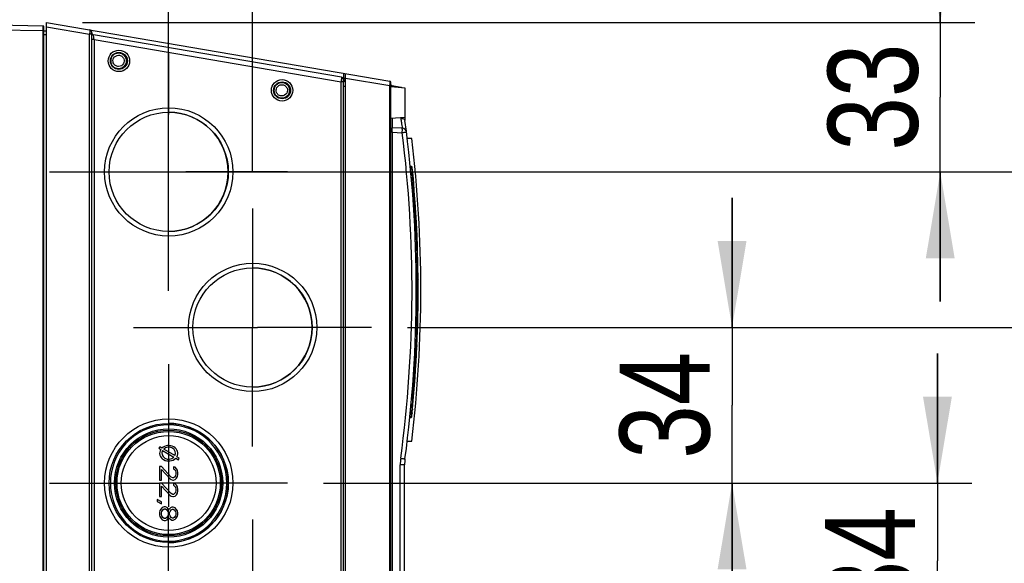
# Model space of a CAD drawing. Header units: inches. Extents: x 0 to 82.7, y 0 to 58.5.
# Tile 64 of 67: x 36 to 44.5, y 48.7 to 53.4. Entities that reach past the tile are written whole.
import ezdxf

# ---------------------------------------------------------------- set-up
doc = ezdxf.new("R2010")
doc.units = ezdxf.units.IN
doc.header["$LTSCALE"] = 4.547244
doc.header["$MEASUREMENT"] = 0
doc.linetypes.add('CENTER', pattern=[0.6, 0.375, -0.075, 0.075, -0.075])
doc.layers.get('0').update_dxf_attribs({"linetype": 'CONTINUOUS'})
doc.layers.add('DEFAULT_1', color=7, linetype='CENTER')
doc.styles.get("Standard").update_dxf_attribs({"font": 'txt', "width": 0.8})
doc.dimstyles.new('DIMSTYLE_1', dxfattribs={"dimtxt": 0.78125, "dimasz": 0.75, "dimexe": 0.18, "dimexo": 0.0625, "dimgap": 0.09, "dimtad": 1, "dimdec": 0, "dimzin": 4, "dimdsep": 46, "dimtxsty": 'STANDARD', "dimblk": '_FILLED', "dimblk1": '_FILLED', "dimblk2": '_FILLED', "dimcen": 0.09, "dimadec": 0, "dimazin": 0, "dimtfac": 1, "dimtdec": 0, "dimtofl": 0, "dimtmove": 0, "dimatfit": 3, "dimldrblk": '_FILLED', "dimfxl": 1, "dimtolj": 1, "dimtzin": 4, "dimarcsym": 0})

# ---------------------------------------------------------------- blocks, each defined once
blk = doc.blocks.new('_FILLED')
at = {"color": 0, "linetype": 'BYBLOCK'}
blk.add_solid([(0, 0), (-1, 0.167), (-1, -0.167)], dxfattribs=at)
blk = doc.blocks.new('*D15')
at = {"color": 7, "linetype": 'CONTINUOUS'}
for p, q in [((37.2451, 51.8914), (37.2451, 54.8977)), ((37.9734, 52.0732), (37.9734, 54.8977)), ((37.2451, 54.5977), (36.1201, 54.5977)), ((36.1201, 54.5977), (37.6092, 54.5977)), ((40.6522, 54.5977), (37.6092, 54.5977)), ((37.9734, 54.5977), (40.6522, 54.5977))]:
    blk.add_line(p, q, dxfattribs=at)
at = {"color": 7, "linetype": 'CONTINUOUS', "xscale": 0.75, "yscale": 0.75, "zscale": 0.75}
blk.add_blockref('_FILLED', (37.2451, 54.5977), dxfattribs=at)
at = {"color": 7, "linetype": 'CONTINUOUS', "xscale": 0.75, "yscale": 0.75, "zscale": 0.75, "rotation": 180}
blk.add_blockref('_FILLED', (37.9734, 54.5977), dxfattribs=at)
at = {"color": 7, "linetype": 'CONTINUOUS', "insert": (39.4022, 55.5743), "char_height": 0.78125, "width": 1.25, "attachment_point": 1, "line_spacing_factor": 0.9}
blk.add_mtext('18', dxfattribs=at)
blk = doc.blocks.new('*D16')
at = {"color": 7, "linetype": 'CONTINUOUS'}
for p, q in [((43.9464, 53.3782), (43.9464, 54.5032)), ((43.9464, 54.5032), (43.9464, 52.7286)), ((36.4966, 53.3782), (44.2464, 53.3782)), ((43.9464, 50.9539), (43.9464, 52.7286)), ((37.0576, 52.0789), (44.2464, 52.0789)), ((43.9464, 52.0789), (43.9464, 50.9539))]:
    blk.add_line(p, q, dxfattribs=at)
at = {"color": 7, "linetype": 'CONTINUOUS', "xscale": 0.75, "yscale": 0.75, "zscale": 0.75}
for p, rotation in [((43.9464, 53.3782), 270), ((43.9464, 52.0789), 90)]:
    blk.add_blockref('_FILLED', p, dxfattribs=dict(at, rotation=rotation))
at = {"color": 7, "linetype": 'CONTINUOUS', "insert": (42.9699, 52.7286), "char_height": 0.78125, "width": 1.25, "attachment_point": 2, "rotation": 90, "line_spacing_factor": 0.9}
blk.add_mtext('33', dxfattribs=at)
blk = doc.blocks.new('*D17')
at = {"color": 7, "linetype": 'CONTINUOUS'}
for p, q in [((45.9763, 52.0789), (45.9763, 53.2039)), ((45.9763, 53.2039), (45.9763, 51.4031)), ((37.0576, 52.0789), (46.2763, 52.0789)), ((45.9763, 49.6023), (45.9763, 51.4031)), ((39.3193, 50.7273), (46.2763, 50.7273)), ((45.9763, 50.7273), (45.9763, 49.6023))]:
    blk.add_line(p, q, dxfattribs=at)
at = {"color": 7, "linetype": 'CONTINUOUS', "xscale": 0.75, "yscale": 0.75, "zscale": 0.75}
for p, rotation in [((45.9763, 52.0789), 270), ((45.9763, 50.7273), 90)]:
    blk.add_blockref('_FILLED', p, dxfattribs=dict(at, rotation=rotation))
at = {"color": 7, "linetype": 'CONTINUOUS', "insert": (44.9997, 51.4031), "char_height": 0.78125, "width": 1.25, "attachment_point": 2, "rotation": 90, "line_spacing_factor": 0.9}
blk.add_mtext('34', dxfattribs=at)
blk = doc.blocks.new('*D18')
at = {"color": 7, "linetype": 'CONTINUOUS'}
for p, q in [((42.1384, 50.7273), (42.1384, 51.8523)), ((42.1384, 51.8523), (42.1384, 50.0514)), ((39.3193, 50.7273), (42.4384, 50.7273)), ((42.1384, 48.2506), (42.1384, 50.0514)), ((38.5913, 49.3756), (42.4384, 49.3756)), ((42.1384, 49.3756), (42.1384, 48.2506))]:
    blk.add_line(p, q, dxfattribs=at)
at = {"color": 7, "linetype": 'CONTINUOUS', "xscale": 0.75, "yscale": 0.75, "zscale": 0.75}
for p, rotation in [((42.1384, 50.7273), 270), ((42.1384, 49.3756), 90)]:
    blk.add_blockref('_FILLED', p, dxfattribs=dict(at, rotation=rotation))
at = {"color": 7, "linetype": 'CONTINUOUS', "insert": (41.1618, 50.0514), "char_height": 0.78125, "width": 1.25, "attachment_point": 2, "rotation": 90, "line_spacing_factor": 0.9}
blk.add_mtext('34', dxfattribs=at)
blk = doc.blocks.new('*D19')
at = {"color": 7, "linetype": 'CONTINUOUS'}
for p, q in [((43.9221, 49.3756), (43.9221, 50.5006)), ((43.9221, 50.5006), (43.9221, 48.6997)), ((38.5913, 49.3756), (44.2221, 49.3756)), ((43.9221, 46.8989), (43.9221, 48.6997)), ((39.3196, 48.0239), (44.2221, 48.0239)), ((43.9221, 48.0239), (43.9221, 46.8989))]:
    blk.add_line(p, q, dxfattribs=at)
at = {"color": 7, "linetype": 'CONTINUOUS', "xscale": 0.75, "yscale": 0.75, "zscale": 0.75}
for p, rotation in [((43.9221, 49.3756), 270), ((43.9221, 48.0239), 90)]:
    blk.add_blockref('_FILLED', p, dxfattribs=dict(at, rotation=rotation))
at = {"color": 7, "linetype": 'CONTINUOUS', "insert": (42.9455, 48.6997), "char_height": 0.78125, "width": 1.25, "attachment_point": 2, "rotation": 90, "line_spacing_factor": 0.9}
blk.add_mtext('34', dxfattribs=at)
blk = doc.blocks.new('*D20')
at = {"color": 7, "linetype": 'CONTINUOUS'}
for p, q in [((46.0337, 48.0239), (46.0337, 49.1489)), ((46.0337, 49.1489), (46.0337, 47.348)), ((39.3196, 48.0239), (46.3337, 48.0239)), ((46.0337, 45.5472), (46.0337, 47.348)), ((38.591, 46.6722), (46.3337, 46.6722)), ((46.0337, 46.6722), (46.0337, 45.5472))]:
    blk.add_line(p, q, dxfattribs=at)
at = {"color": 7, "linetype": 'CONTINUOUS', "xscale": 0.75, "yscale": 0.75, "zscale": 0.75}
for p, rotation in [((46.0337, 48.0239), 270), ((46.0337, 46.6722), 90)]:
    blk.add_blockref('_FILLED', p, dxfattribs=dict(at, rotation=rotation))
at = {"color": 7, "linetype": 'CONTINUOUS', "insert": (45.0571, 47.348), "char_height": 0.78125, "width": 1.25, "attachment_point": 2, "rotation": 90, "line_spacing_factor": 0.9}
blk.add_mtext('34', dxfattribs=at)

msp = doc.modelspace()

# ---------------------------------------------------------------- linework, layer by layer
at = {"color": 7, "linetype": 'CONTINUOUS'}
for p, q in [((36.1567, 53.3465), (34.3436, 53.3782)), ((36.1841, 43.8506), (36.1841, 53.3782)), ((36.1841, 53.3782), (39.1665, 52.8685)), ((34.3436, 53.3388), (36.1567, 53.3071)), ((36.1567, 53.3465), (36.1605, 53.3455)), ((36.1568, 53.3268), (36.1567, 53.3462)), ((36.1567, 53.3071), (36.1568, 53.3222)), ((36.1567, 43.9216), (36.1567, 53.3071)), ((36.1605, 53.3071), (36.1567, 53.3071)), ((36.1568, 53.3222), (36.1568, 53.3268)), ((36.1605, 43.8833), (36.1605, 53.3451)), ((36.1605, 53.3047), (36.1841, 53.3047)), ((36.1841, 53.3386), (36.5591, 53.2745)), ((36.5591, 43.9543), (36.5591, 53.2745)), ((36.5778, 53.2745), (36.5591, 53.2745)), ((36.5778, 43.9345), (36.5778, 53.2943)), ((36.1841, 53.27), (36.1605, 53.27)), ((36.5974, 53.2283), (36.5778, 53.2283)), ((38.7465, 52.9009), (36.5942, 53.2687)), ((36.5957, 53.2487), (36.5942, 53.2684)), ((36.5965, 53.2389), (36.5957, 53.2487)), ((36.5974, 53.2283), (36.5965, 53.2389)), ((36.5974, 53.2283), (36.5974, 44.0005)), ((36.5974, 53.2283), (38.7434, 52.8616)), ((38.7658, 52.8951), (38.7658, 52.937)), ((38.7826, 44.2946), (38.7826, 52.9341)), ((38.7438, 52.8667), (38.7434, 52.8616)), ((38.7434, 44.3672), (38.7434, 52.8616)), ((38.7629, 52.8616), (38.7434, 52.8616)), ((38.7658, 52.8951), (38.7554, 52.8969)), ((38.7619, 52.8777), (38.7788, 52.8749)), ((38.7629, 44.3472), (38.7629, 52.8815)), ((38.7657, 52.865), (38.7629, 52.8655)), ((38.7691, 52.8943), (38.7658, 52.8951)), ((38.7678, 52.8807), (38.7668, 52.883)), ((38.769, 52.8788), (38.7678, 52.8807)), ((38.7791, 52.8917), (38.7691, 52.8943)), ((38.7793, 52.8609), (38.7793, 52.8623)), ((38.7826, 52.8945), (39.1651, 52.8292)), ((39.1763, 44.3719), (39.1763, 52.8569)), ((38.7824, 52.8222), (38.7629, 52.8222)), ((39.1651, 44.3996), (39.1651, 52.8292)), ((39.1763, 52.8292), (39.1651, 52.8292)), ((39.2983, 52.8065), (39.1763, 52.8171)), ((39.1862, 52.8163), (39.186, 52.8255)), ((39.2616, 52.8129), (39.1861, 52.8258)), ((39.2983, 52.5522), (39.2983, 52.8065)), ((39.2983, 52.5522), (39.1763, 52.5415)), ((39.1875, 52.5425), (39.1875, 52.4634)), ((39.1875, 52.4229), (39.1763, 52.4229)), ((39.2742, 52.4577), (39.1875, 52.4622)), ((39.1875, 52.4229), (39.1875, 44.8059)), ((39.1875, 52.4229), (39.2742, 52.4184)), ((39.357, 52.3703), (39.3177, 52.3703)), ((37.2451, 52.0584), (37.2451, 52.2856)), ((37.2451, 52.0789), (37.395, 52.0789)), ((39.3538, 52.1256), (39.3437, 52.1293)), ((39.3462, 52.1056), (39.3561, 52.102)), ((39.3543, 52.1249), (39.3538, 52.1256)), ((39.3548, 52.1233), (39.3543, 52.1249)), ((39.3561, 52.102), (39.3585, 52.0744)), ((39.3607, 52.0491), (39.362, 52.0339)), ((39.3648, 51.9991), (39.3664, 51.9799)), ((39.377, 51.8344), (39.3783, 51.8144)), ((39.3783, 51.8144), (39.3796, 51.7952)), ((39.3796, 51.7952), (39.3807, 51.7772)), ((39.3826, 51.7453), (39.3834, 51.7317)), ((39.3771, 51.6892), (39.3857, 51.6924)), ((39.3851, 51.7025), (39.3857, 51.6924)), ((39.3869, 51.6933), (39.3874, 51.6839)), ((39.3874, 51.6839), (39.3883, 51.6679)), ((39.3883, 51.6679), (39.3903, 51.6278)), ((39.3903, 51.6278), (39.3915, 51.6045)), ((39.3915, 51.6045), (39.3916, 51.6023)), ((39.3916, 51.6023), (39.3917, 51.6001)), ((39.3917, 51.6001), (39.3926, 51.5812)), ((39.3926, 51.5812), (39.3927, 51.5794)), ((39.3934, 51.576), (39.3927, 51.5794)), ((39.394, 51.5721), (39.3934, 51.576)), ((39.3846, 51.547), (39.3944, 51.5434)), ((39.3944, 51.5434), (39.3948, 51.5333)), ((39.396, 51.5039), (39.3965, 51.4903)), ((39.3965, 51.4903), (39.397, 51.4751)), ((39.3982, 51.4403), (39.3988, 51.4211)), ((39.3988, 51.4211), (39.3994, 51.4012)), ((39.3994, 51.4012), (39.4, 51.3807)), ((39.4, 51.3807), (39.4006, 51.3597)), ((39.4006, 51.3597), (39.4011, 51.3384)), ((39.4011, 51.3384), (39.4016, 51.3172)), ((39.4016, 51.3172), (39.402, 51.2962)), ((39.402, 51.2962), (39.4025, 51.2757)), ((39.4025, 51.2757), (39.4028, 51.2558)), ((39.4028, 51.2558), (39.4031, 51.2366)), ((39.4031, 51.2366), (39.4034, 51.2185)), ((39.3957, 51.1305), (39.4044, 51.1337)), ((39.4034, 51.2185), (39.4036, 51.2019)), ((39.4036, 51.2019), (39.4038, 51.1867)), ((39.4038, 51.1867), (39.404, 51.1731)), ((39.404, 51.1731), (39.4042, 51.1516)), ((39.4042, 51.1516), (39.4043, 51.1349)), ((39.4043, 51.1349), (39.4044, 51.1337)), ((39.395, 50.9804), (39.4044, 50.977)), ((39.4044, 50.977), (39.4042, 50.9591)), ((39.4034, 50.892), (39.4031, 50.874)), ((39.4036, 50.9087), (39.4034, 50.892)), ((39.4038, 50.9239), (39.4036, 50.9087)), ((39.404, 50.9375), (39.4038, 50.9239)), ((39.4041, 50.9493), (39.404, 50.9375)), ((39.4042, 50.9591), (39.4041, 50.9493)), ((39.4016, 50.7936), (39.4011, 50.7723)), ((39.402, 50.8145), (39.4016, 50.7936)), ((39.4025, 50.835), (39.402, 50.8145)), ((39.4028, 50.8549), (39.4025, 50.835)), ((39.4031, 50.874), (39.4028, 50.8549)), ((37.9734, 50.6689), (37.9734, 50.7273)), ((37.9734, 50.7273), (38.0178, 50.7273)), ((39.3994, 50.7097), (39.3988, 50.6898)), ((39.4, 50.7302), (39.3994, 50.7097)), ((39.4006, 50.7511), (39.4, 50.7302)), ((39.4011, 50.7723), (39.4006, 50.7511)), ((39.3965, 50.6206), (39.396, 50.607)), ((39.397, 50.6358), (39.3965, 50.6206)), ((39.3976, 50.6525), (39.397, 50.6358)), ((39.3982, 50.6706), (39.3976, 50.6525)), ((39.3988, 50.6898), (39.3982, 50.6706)), ((39.385, 50.5638), (39.3944, 50.5672)), ((39.3946, 50.5717), (39.3944, 50.5672)), ((39.3948, 50.5773), (39.3946, 50.5717)), ((39.3839, 50.531), (39.39, 50.5312)), ((39.3891, 50.4567), (39.3868, 50.4173)), ((39.39, 50.5312), (39.3927, 50.5313)), ((39.3927, 50.5313), (39.3926, 50.5295)), ((39.3771, 50.4214), (39.3857, 50.4183)), ((39.3834, 50.379), (39.3826, 50.3654)), ((39.3857, 50.4183), (39.3851, 50.4082)), ((39.3783, 50.2966), (39.377, 50.2767)), ((39.3585, 50.036), (39.3561, 50.0086)), ((39.3619, 50.0764), (39.3606, 50.0612)), ((39.3633, 50.093), (39.3619, 50.0764)), ((39.3395, 49.9419), (39.35, 49.9457)), ((39.3421, 49.9714), (39.3498, 49.9735)), ((39.3545, 50.0059), (39.3451, 50.0033)), ((39.3452, 50.0047), (39.3561, 50.0086)), ((39.3498, 49.9735), (39.3528, 49.9743)), ((39.3528, 49.9743), (39.35, 49.9461)), ((39.3548, 50.0088), (39.3545, 50.0059)), ((39.3605, 49.984), (39.36, 49.9812)), ((37.1677, 49.6907), (37.1598, 49.6771)), ((37.1878, 49.6791), (37.1677, 49.6907)), ((39.3177, 49.7404), (39.357, 49.7404)), ((37.1598, 49.6771), (37.1773, 49.6669)), ((37.1935, 49.6576), (37.2911, 49.601)), ((37.3005, 49.6137), (37.2028, 49.6703)), ((37.3378, 49.5921), (37.3165, 49.6044)), ((37.1838, 49.5196), (37.167, 49.5196)), ((37.167, 49.5196), (37.167, 49.4015)), ((37.2675, 49.4277), (37.1838, 49.5196)), ((37.2453, 49.5619), (37.2453, 49.1689)), ((37.2876, 49.5163), (37.2876, 49.4999)), ((37.301, 49.513), (37.2876, 49.5163)), ((37.3144, 49.4999), (37.301, 49.513)), ((37.307, 49.5917), (37.3301, 49.5784)), ((37.3301, 49.5784), (37.3378, 49.5921)), ((39.2944, 49.5327), (39.2571, 49.5327)), ((39.2571, 44.8095), (39.2571, 49.5327)), ((39.2944, 44.6769), (39.2944, 49.5327)), ((37.1838, 49.4015), (37.1838, 49.4933)), ((37.1838, 49.4933), (37.2575, 49.4113)), ((37.2809, 49.4212), (37.2675, 49.4277)), ((37.2876, 49.4999), (37.2977, 49.4933)), ((37.2977, 49.4277), (37.2876, 49.4212)), ((37.2977, 49.4933), (37.3044, 49.4835)), ((37.3044, 49.4376), (37.2977, 49.4277)), ((37.3044, 49.4835), (37.3077, 49.4671)), ((37.3077, 49.454), (37.3044, 49.4376)), ((37.3077, 49.4671), (37.3077, 49.454)), ((37.3211, 49.4868), (37.3144, 49.4999)), ((37.3144, 49.4179), (37.3211, 49.431)), ((37.3245, 49.4638), (37.3211, 49.4868)), ((37.3211, 49.431), (37.3245, 49.4507)), ((37.3245, 49.4507), (37.3245, 49.4638)), ((37.167, 49.4015), (37.1838, 49.4015)), ((37.1838, 49.3752), (37.167, 49.3752)), ((37.167, 49.3752), (37.167, 49.2571)), ((37.3147, 49.3756), (37.1838, 49.3752)), ((37.2675, 49.2834), (37.1838, 49.3752)), ((37.1838, 49.2571), (37.1838, 49.349)), ((37.1838, 49.349), (37.2575, 49.267)), ((37.2575, 49.4113), (37.2675, 49.4048)), ((37.2675, 49.4048), (37.2809, 49.4015)), ((37.2876, 49.4212), (37.2809, 49.4212)), ((37.2809, 49.4015), (37.2876, 49.4015)), ((37.2876, 49.4015), (37.301, 49.4048)), ((37.2876, 49.372), (37.2876, 49.3556)), ((37.301, 49.3687), (37.2876, 49.372)), ((37.2876, 49.3556), (37.2977, 49.349)), ((37.2977, 49.349), (37.3044, 49.3391)), ((37.301, 49.4048), (37.3144, 49.4179)), ((37.3144, 49.3556), (37.301, 49.3687)), ((37.3044, 49.3391), (37.3077, 49.3227)), ((37.3211, 49.3424), (37.3144, 49.3556)), ((37.3245, 49.3195), (37.3211, 49.3424)), ((37.167, 49.2571), (37.1838, 49.2571)), ((37.2575, 49.267), (37.2675, 49.2604)), ((37.2809, 49.2768), (37.2675, 49.2834)), ((37.2675, 49.2604), (37.2809, 49.2571)), ((37.2876, 49.2768), (37.2809, 49.2768)), ((37.2809, 49.2571), (37.2876, 49.2571)), ((37.2977, 49.2834), (37.2876, 49.2768)), ((37.2876, 49.2571), (37.301, 49.2604)), ((37.3044, 49.2932), (37.2977, 49.2834)), ((37.301, 49.2604), (37.3144, 49.2735)), ((37.3077, 49.3096), (37.3044, 49.2932)), ((37.3077, 49.3227), (37.3077, 49.3096)), ((37.3144, 49.2735), (37.3211, 49.2867)), ((37.3211, 49.2867), (37.3245, 49.3063)), ((37.3245, 49.3063), (37.3245, 49.3195)), ((37.1469, 49.2309), (37.1469, 49.2145)), ((37.1838, 49.2112), (37.1469, 49.2309)), ((37.1469, 49.2145), (37.1838, 49.1948)), ((37.1838, 49.1948), (37.1838, 49.2112)), ((37.2072, 49.1685), (37.1905, 49.162)), ((37.2173, 49.1685), (37.2072, 49.1685)), ((37.234, 49.162), (37.2173, 49.1685)), ((37.1704, 49.1357), (37.167, 49.1193)), ((37.167, 49.1193), (37.167, 49.0996)), ((37.167, 49.0996), (37.1704, 49.0832)), ((37.1804, 49.1521), (37.1704, 49.1357)), ((37.1704, 49.0832), (37.1804, 49.0668)), ((37.1905, 49.162), (37.1804, 49.1521)), ((37.1838, 49.1161), (37.1871, 49.1292)), ((37.1838, 49.1029), (37.1838, 49.1161)), ((37.1871, 49.0898), (37.1838, 49.1029)), ((37.1871, 49.1292), (37.1938, 49.1423)), ((37.1938, 49.0767), (37.1871, 49.0898)), ((37.1938, 49.1423), (37.2072, 49.1521)), ((37.2072, 49.1521), (37.2173, 49.1521)), ((37.2173, 49.1521), (37.2307, 49.1423)), ((37.2307, 49.1423), (37.2374, 49.1292)), ((37.2374, 49.0898), (37.2307, 49.0767)), ((37.2441, 49.1489), (37.234, 49.162)), ((37.2374, 49.1292), (37.2407, 49.1161)), ((37.2407, 49.1029), (37.2374, 49.0898)), ((37.2407, 49.1161), (37.2407, 49.1029)), ((37.2474, 49.1423), (37.2441, 49.1489)), ((37.2508, 49.1489), (37.2474, 49.1423)), ((37.2608, 49.1587), (37.2508, 49.1489)), ((37.2541, 49.1161), (37.2575, 49.1292)), ((37.2541, 49.1029), (37.2541, 49.1161)), ((37.2575, 49.0898), (37.2541, 49.1029)), ((37.2575, 49.1292), (37.2675, 49.1423)), ((37.2675, 49.0767), (37.2575, 49.0898)), ((37.2742, 49.1653), (37.2608, 49.1587)), ((37.2675, 49.1423), (37.2776, 49.1489)), ((37.2843, 49.1653), (37.2742, 49.1653)), ((37.2776, 49.1489), (37.2843, 49.1489)), ((37.301, 49.1587), (37.2843, 49.1653)), ((37.2843, 49.1489), (37.2943, 49.1423)), ((37.2943, 49.1423), (37.3044, 49.1292)), ((37.3044, 49.0898), (37.2943, 49.0767)), ((37.3111, 49.1489), (37.301, 49.1587)), ((37.3044, 49.1292), (37.3077, 49.1161)), ((37.3077, 49.1029), (37.3044, 49.0898)), ((37.3077, 49.1161), (37.3077, 49.1029)), ((37.3211, 49.1325), (37.3111, 49.1489)), ((37.3111, 49.0701), (37.3211, 49.0865)), ((37.3245, 49.1161), (37.3211, 49.1325)), ((37.3211, 49.0865), (37.3245, 49.1029)), ((37.3245, 49.1029), (37.3245, 49.1161)), ((37.1804, 49.0668), (37.1905, 49.057)), ((37.1905, 49.057), (37.2072, 49.0504)), ((37.2072, 49.0668), (37.1938, 49.0767)), ((37.2173, 49.0668), (37.2072, 49.0668)), ((37.2072, 49.0504), (37.2173, 49.0504)), ((37.2307, 49.0767), (37.2173, 49.0668)), ((37.2173, 49.0504), (37.234, 49.057)), ((37.234, 49.057), (37.2441, 49.0701)), ((37.2441, 49.0701), (37.2474, 49.0767)), ((37.2474, 49.0767), (37.2508, 49.0701)), ((37.2508, 49.0701), (37.2608, 49.0603)), ((37.2608, 49.0603), (37.2742, 49.0537)), ((37.2776, 49.0701), (37.2675, 49.0767)), ((37.2742, 49.0537), (37.2843, 49.0537)), ((37.2843, 49.0701), (37.2776, 49.0701)), ((37.2943, 49.0767), (37.2843, 49.0701)), ((37.2843, 49.0537), (37.301, 49.0603)), ((37.301, 49.0603), (37.3111, 49.0701))]:
    msp.add_line(p, q, dxfattribs=at)
msp.add_lwpolyline([(39.35, 49.9457), (39.3509, 49.9461), (39.353, 49.9473), (39.3548, 49.949), (39.3562, 49.951), (39.3572, 49.9533), (39.3577, 49.9556)], dxfattribs=at)
for centre, radius in [((36.8136, 53.0435), 0.0932), ((36.8134, 53.0435), 0.0735), ((38.2308, 52.7876), 0.0932), ((38.2307, 52.7876), 0.0735), ((37.2466, 52.0789), 0.5571), ((37.2462, 52.0789), 0.5177), ((37.9749, 50.7273), 0.5571), ((37.9746, 50.7273), 0.5177), ((37.2466, 49.3756), 0.5571), ((37.2462, 49.3756), 0.5177), ((37.2452, 49.3756), 0.4702), ((37.2453, 49.3756), 0.4591), ((37.2455, 49.3756), 0.4484), ((37.2457, 49.3756), 0.4114)]:
    msp.add_circle(centre, radius, dxfattribs=at)
for centre, radius, start, end in [((36.1566, 53.3386), 0.00787, 59.99993, 89), ((34.9742, 53.4076), 1.5905, 355.19799, 355.38312), ((36.5582, 53.2943), 0.0197, 0, 80.30262), ((36.5975, 53.2881), 0.0197, 180, 260.30262), ((36.811, 53.0435), 0.0687, 135.00154, 224.99846), ((36.811, 53.0435), 0.0687, 315.00154, 44.99846), ((38.7432, 52.8815), 0.0197, 0.79527, 80.30262), ((38.7825, 52.8816), 0.0196, 180.79526, 260.37244), ((38.7986, 52.8914), 0.0331, 173.46273, 179.17338), ((38.7968, 52.8914), 0.0312, 179.13532, 184.94564), ((39.1645, 52.8569), 0.0118, 0, 80.30262), ((38.2283, 52.7876), 0.0687, 135.00154, 224.99846), ((38.2282, 52.7876), 0.0687, 315.00154, 44.99846), ((36.6124, 52.9571), 2.5559, 357.13165, 357.24746), ((39.1881, 52.8374), 0.0118, 180, 260.30262), ((39.255, 52.7741), 0.0394, 61.38905, 80.30262), ((37.245, 52.0789), 0.5177, 270.00252, 89.99748), ((39.5727, 52.5937), 0.3157, 188.15221, 189.0001), ((39.6881, 52.578), 0.3937, 183.79271, 187.66406), ((28.3728, 51.0553), 11.0236, 352.33594, 7.66406), ((41.6894, 52.462), 2.5023, 180.7773, 180.89512), ((28.3743, 51.0553), 10.9848, 352.33628, 7.12786), ((39.2721, 52.4184), 0.0394, 7.1282, 87), ((28.4121, 51.0553), 11.0236, 353.14912, 6.85088), ((39.3498, 52.1145), 0.0118, 5.50288, 70), ((39.156, 52.102), 0.2003, 1.54075, 3.02028), ((39.0425, 52.099), 0.3138, 0.52756, 1.53024), ((28.3554, 51.0553), 11.0571, 354.29217, 5.50288), ((27.3352, 51.0285), 12.0687, 4.85133, 4.9719), ((27.172, 51.0142), 12.2326, 4.61823, 4.78169), ((27.1586, 51.0147), 12.2458, 3.83789, 4.52066), ((27.1912, 51.0169), 12.2132, 3.41917, 3.56888), ((27.1993, 51.0166), 12.2051, 3.22161, 3.35912), ((39.2153, 46.3203), 5.2621, 88.06771, 88.18704), ((39.2941, 51.5597), 0.1007, 4.60715, 7.09864), ((39.2683, 51.5576), 0.1266, 2.51054, 4.63045), ((39.255, 51.5569), 0.14, 358.59968, 2.55498), ((27.9983, 51.0751), 11.4057, 2.15474, 2.30222), ((27.3081, 51.0471), 12.0965, 1.8628, 2.02763), ((37.9734, 50.7273), 0.5177, 270.00252, 89.99748), ((27.9938, 51.0553), 11.4109, 359.76097, 0.39384), ((27.8852, 51.0559), 11.5195, 359.60669, 359.76018), ((27.5503, 51.053), 11.8541, 357.70014, 357.84351), ((39.3903, 50.5783), 0.0119, 342.81761, 357.45779), ((32.1424, 50.8441), 7.2571, 356.93943, 357.30667), ((29.934, 50.9488), 9.4679, 357.30172, 357.46129), ((27.2081, 51.0928), 12.1963, 356.2569, 356.58075), ((27.3529, 51.0852), 12.0512, 356.64012, 356.77923), ((27.1849, 51.094), 12.2195, 355.47572, 356.16485), ((27.3665, 51.0804), 12.0374, 355.29465, 355.47185), ((27.0108, 51.1104), 12.3943, 355.02695, 355.14416), ((39.225, 49.9953), 0.13, 2.67796, 4.70002), ((37.2452, 49.3756), 0.5059, 95.00063, 264.99938), ((37.2453, 49.3768), 0.5047, 84.9818, 95.0182), ((37.2452, 49.3769), 0.5164, 84.98003, 89.99263), ((37.2452, 49.3756), 0.5059, 275.00063, 84.99937), ((37.2453, 49.3756), 0.5177, 275.00142, 84.99857), ((39.6906, 49.5326), 0.4336, 172.34034, 179.99578), ((39.6881, 49.5327), 0.3937, 172.33594, 180), ((37.2451, 49.3744), 0.5047, 264.9818, 275.0182), ((37.2452, 49.3742), 0.5164, 270.00737, 275.01997)]:
    msp.add_arc(centre, radius, start, end, dxfattribs=at)
for major_axis, ratio, start_param, end_param in [((0.0787, 0), 0.850032, 5.829248, 8.681662), ((0.0591, -0.0002), 0.900034, 5.900405, 8.670471), ((0.0787, 0), 0.850032, 2.623759, 5.603966), ((0.0591, 0), 0.8667, 2.658322, 5.587415)]:
    msp.add_ellipse((37.2458, 49.6338), major_axis=major_axis, ratio=ratio, start_param=start_param, end_param=end_param, dxfattribs=at)
for points, knots in [([(36.5615, 53.3137), (36.5623, 53.3135), (36.5607, 53.3086), (36.5618, 53.3032), (36.5603, 53.2919), (36.5599, 53.284), (36.5596, 53.2796)], [0, 0, 0, 0, 0.074953, 0.286856, 0.608609, 1, 1, 1, 1]), ([(36.8112, 52.9945), (36.8015, 52.9945), (36.7816, 53.0004), (36.7687, 53.0166), (36.7652, 53.0257)], [0, 0, 0, 0, 0.500313, 1, 1, 1, 1]), ([(36.8105, 53.0926), (36.8201, 53.0926), (36.84, 53.0867), (36.8529, 53.0704), (36.8564, 53.0614)], [0, 0, 0, 0, 0.500313, 1, 1, 1, 1]), ([(38.7465, 52.9009), (38.7474, 52.9008), (38.7459, 52.8978), (38.7463, 52.8951), (38.7455, 52.8887), (38.7449, 52.8794), (38.7442, 52.8712), (38.7438, 52.8667)], [0, 0, 0, 0, 0.073998, 0.164136, 0.285977, 0.608155, 1, 1, 1, 1]), ([(39.1665, 52.8685), (39.1673, 52.8684), (39.1655, 52.8634), (39.1669, 52.858), (39.1657, 52.8467), (39.1655, 52.8388), (39.1653, 52.8343)], [0, 0, 0, 0, 0.074636, 0.286828, 0.608827, 1, 1, 1, 1]), ([(38.2284, 52.7385), (38.2187, 52.7385), (38.1989, 52.7445), (38.186, 52.7607), (38.1825, 52.7698)], [0, 0, 0, 0, 0.500313, 1, 1, 1, 1]), ([(38.2277, 52.8367), (38.2374, 52.8367), (38.2573, 52.8308), (38.2701, 52.8145), (38.2737, 52.8055)], [0, 0, 0, 0, 0.500313, 1, 1, 1, 1]), ([(39.2619, 52.8097), (39.2619, 52.8105), (39.2619, 52.8113), (39.2619, 52.8128), (39.2616, 52.8129)], [0, 0, 0, 0, 0.727025, 1, 1, 1, 1]), ([(39.2609, 52.5443), (39.2645, 52.5445), (39.2764, 52.5441), (39.2896, 52.5396), (39.2948, 52.5328)], [0, 0, 0, 0, 0.291306, 1, 1, 1, 1]), ([(39.2609, 52.5443), (39.2629, 52.5322), (39.2672, 52.5033), (39.272, 52.4745), (39.2742, 52.4577)], [0, 0, 0, 0, 0.418421, 1, 1, 1, 1]), ([(39.2948, 52.5328), (39.2952, 52.5322), (39.296, 52.5311), (39.2966, 52.5298), (39.2969, 52.5292)], [0, 0, 0, 0, 0.508031, 1, 1, 1, 1]), ([(39.2969, 52.5292), (39.2971, 52.5286), (39.2975, 52.5274), (39.2978, 52.5261), (39.2979, 52.5255)], [0, 0, 0, 0, 0.504102, 1, 1, 1, 1]), ([(39.1874, 52.428), (39.1873, 52.4321), (39.1874, 52.4434), (39.1867, 52.4547), (39.1874, 52.4619)], [0, 0, 0, 0, 0.362689, 1, 1, 1, 1]), ([(39.2742, 52.4184), (39.2744, 52.4234), (39.2747, 52.4323), (39.2755, 52.4454), (39.2742, 52.4516), (39.2752, 52.4576), (39.2742, 52.4577)], [0, 0, 0, 0, 0.381585, 0.705042, 0.921614, 1, 1, 1, 1]), ([(39.3112, 52.4232), (39.3112, 52.423), (39.3097, 52.4233), (39.3082, 52.4226), (39.3045, 52.4223), (39.2981, 52.4213), (39.2877, 52.4201), (39.2789, 52.419), (39.2742, 52.4184)], [0, 0, 0, 0, 0.019201, 0.075348, 0.166524, 0.28977, 0.613983, 1, 1, 1, 1]), ([(39.356, 52.1126), (39.3559, 52.1137), (39.3557, 52.1173), (39.3553, 52.1209), (39.3548, 52.1233)], [0, 0, 0, 0, 0.315072, 1, 1, 1, 1]), ([(39.3638, 52.092), (39.3636, 52.094), (39.3633, 52.0983), (39.3586, 52.1002), (39.3568, 52.0997)], [0, 0, 0, 0, 0.5196, 1, 1, 1, 1]), ([(39.3927, 50.5313), (39.3932, 50.533), (39.3947, 50.5416), (39.3951, 50.5504), (39.3949, 50.5573)], [0, 0, 0, 0, 0.205959, 1, 1, 1, 1]), ([(39.3528, 49.9743), (39.3544, 49.9773), (39.3547, 49.9868), (39.3551, 49.9957), (39.3548, 50.0014)], [0, 0, 0, 0, 0.376266, 1, 1, 1, 1]), ([(39.36, 49.9812), (39.3596, 49.9798), (39.3585, 49.9766), (39.3549, 49.9762), (39.3535, 49.9766)], [0, 0, 0, 0, 0.494514, 1, 1, 1, 1]), ([(39.3545, 50.0059), (39.3556, 50.0057), (39.358, 50.0051), (39.3624, 50.0041), (39.3622, 50.0023)], [0, 0, 0, 0, 0.378263, 1, 1, 1, 1]), ([(39.3638, 50.0186), (39.3636, 50.0166), (39.3633, 50.0123), (39.3586, 50.0104), (39.3568, 50.011)], [0, 0, 0, 0, 0.5196, 1, 1, 1, 1]), ([(39.2609, 49.5904), (39.2657, 49.5898), (39.2744, 49.5886), (39.2848, 49.5872), (39.2913, 49.5861), (39.2949, 49.5859), (39.2964, 49.5851), (39.2979, 49.5854), (39.2979, 49.5852)], [0, 0, 0, 0, 0.385817, 0.70988, 0.833168, 0.924415, 0.980696, 1, 1, 1, 1])]:
    msp.add_open_spline(points, degree=3, knots=knots, dxfattribs=at)
for points in [[(36.5778, 53.285), (36.5785, 53.2812), (36.5803, 53.2773), (36.5831, 53.2745)], [(36.7624, 53.0921), (36.7748, 53.1045), (36.7935, 53.1122), (36.811, 53.1122)], [(36.811, 53.1122), (36.8285, 53.1122), (36.8471, 53.1045), (36.8595, 53.0921)], [(36.7652, 53.0257), (36.7601, 53.0386), (36.7613, 53.0552), (36.768, 53.0673)], [(36.768, 53.0673), (36.776, 53.0817), (36.794, 53.0926), (36.8105, 53.0926)], [(36.8536, 53.0197), (36.8456, 53.0053), (36.8276, 52.9945), (36.8112, 52.9945)], [(36.8564, 53.0614), (36.8615, 53.0484), (36.8604, 53.0319), (36.8536, 53.0197)], [(36.811, 52.9749), (36.7935, 52.9749), (36.7748, 52.9826), (36.7624, 52.995)], [(36.8595, 52.995), (36.8471, 52.9826), (36.8285, 52.9749), (36.811, 52.9749)], [(38.1797, 52.8362), (38.1921, 52.8485), (38.2107, 52.8563), (38.2282, 52.8563)], [(38.2282, 52.8563), (38.2458, 52.8563), (38.2644, 52.8485), (38.2768, 52.8362)], [(38.7629, 52.8815), (38.7629, 52.8795), (38.7632, 52.8776), (38.7638, 52.8757)], [(38.7638, 52.8757), (38.7656, 52.87), (38.7707, 52.8649), (38.7763, 52.863)], [(38.7668, 52.883), (38.7662, 52.8849), (38.7659, 52.8868), (38.7657, 52.8887)], [(38.7738, 52.8757), (38.7719, 52.876), (38.7702, 52.8773), (38.769, 52.8788)], [(38.1825, 52.7698), (38.1774, 52.7827), (38.1785, 52.7993), (38.1853, 52.8114)], [(38.1853, 52.8114), (38.1933, 52.8258), (38.2113, 52.8367), (38.2277, 52.8367)], [(38.2709, 52.7638), (38.2629, 52.7494), (38.2449, 52.7385), (38.2284, 52.7385)], [(38.2737, 52.8055), (38.2788, 52.7925), (38.2776, 52.776), (38.2709, 52.7638)], [(38.2282, 52.7189), (38.2107, 52.7189), (38.1921, 52.7267), (38.1797, 52.7391)], [(38.2768, 52.7391), (38.2644, 52.7267), (38.2458, 52.7189), (38.2282, 52.7189)], [(39.3934, 51.7042), (39.3937, 51.6995), (39.3901, 51.694), (39.3857, 51.6924)], [(39.3927, 51.5794), (39.3964, 51.5784), (39.4003, 51.5748), (39.4005, 51.571)], [(39.3942, 51.5435), (39.3946, 51.5468), (39.3948, 51.5501), (39.3949, 51.5534)], [(39.4011, 51.5373), (39.3998, 51.54), (39.3973, 51.5424), (39.3944, 51.5434)], [(39.4015, 51.5487), (39.4016, 51.546), (39.3995, 51.5433), (39.3973, 51.5419)], [(39.4022, 51.5329), (39.4021, 51.5344), (39.4017, 51.5359), (39.4011, 51.5373)], [(39.4121, 51.1449), (39.4122, 51.1403), (39.4086, 51.1353), (39.4044, 51.1337)], [(39.4121, 50.9658), (39.4122, 50.9703), (39.4086, 50.9754), (39.4044, 50.977)], [(39.4005, 50.5396), (39.4003, 50.5358), (39.3964, 50.5323), (39.3927, 50.5313)], [(39.3949, 50.5573), (39.3948, 50.5606), (39.3946, 50.5639), (39.3942, 50.5672)], [(39.3995, 50.5708), (39.3982, 50.5692), (39.3964, 50.5679), (39.3944, 50.5672)], [(39.3973, 50.5687), (39.3995, 50.5673), (39.4016, 50.5646), (39.4015, 50.5619)], [(39.4017, 50.5748), (39.4012, 50.5734), (39.4005, 50.572), (39.3995, 50.5708)], [(39.3934, 50.4065), (39.3937, 50.4112), (39.3901, 50.4167), (39.3857, 50.4183)]]:
    msp.add_open_spline(points, degree=3, dxfattribs=at)
at = {"layer": 'DEFAULT_1', "color": 7, "linetype": 'CENTER'}
for p, q in [((37.2451, 53.1124), (37.2451, 52.579)), ((36.2116, 52.0789), (37.2451, 52.0789)), ((38.2785, 52.0789), (37.395, 52.0789)), ((37.2451, 51.0455), (37.2451, 52.0584)), ((37.9734, 51.7607), (37.9734, 50.7273)), ((36.9399, 50.7273), (37.9734, 50.7273)), ((39.0068, 50.7273), (38.0178, 50.7273)), ((37.9734, 49.6938), (37.9734, 50.6689)), ((37.2453, 50.409), (37.2453, 49.5619)), ((36.2118, 49.3756), (37.167, 49.3752)), ((37.1838, 49.3752), (37.1869, 49.3756)), ((38.2788, 49.3756), (37.3147, 49.3756)), ((37.2453, 48.3421), (37.2453, 49.153)), ((37.9736, 49.0573), (37.9736, 47.1872))]:
    msp.add_line(p, q, dxfattribs=at)

# ---------------------------------------------------------------- dimensions: what is measured, and where the dimension line sits
at = {"color": 7, "linetype": 'CONTINUOUS'}
dim = msp.add_linear_dim(base=(37.9734, 54.5977), p1=(37.2451, 51.8914), p2=(37.9734, 52.0732), dimstyle='DIMSTYLE_1', dxfattribs=at)
dim.commit()
dim.dimension.update_dxf_attribs({"geometry": '*D15', "text_midpoint": (40.0272, 55.1836), "dimtype": 160})
for base, p1, p2, angle, picture, middle in [((43.9464, 53.3782), (37.0576, 52.0789), (36.4966, 53.3782), 90, '*D16', (43.6405, 52.1698)), ((45.9763, 50.7273), (37.0576, 52.0789), (39.3193, 50.7273), 270, '*D17', (45.6704, 50.8444)), ((42.1384, 49.3756), (39.3193, 50.7273), (38.5913, 49.3756), 270, '*D18', (41.8325, 49.4927)), ((43.9221, 48.0239), (38.5913, 49.3756), (39.3196, 48.0239), 270, '*D19', (43.6162, 48.141)), ((46.0337, 46.6722), (39.3196, 48.0239), (38.591, 46.6722), 270, '*D20', (45.7278, 46.7893))]:
    dim = msp.add_linear_dim(base=base, p1=p1, p2=p2, angle=angle, dimstyle='DIMSTYLE_1', dxfattribs=at)
    dim.commit()
    dim.dimension.update_dxf_attribs({"geometry": picture, "text_midpoint": middle, "dimtype": 160})

doc.saveas('drawing.dxf')
